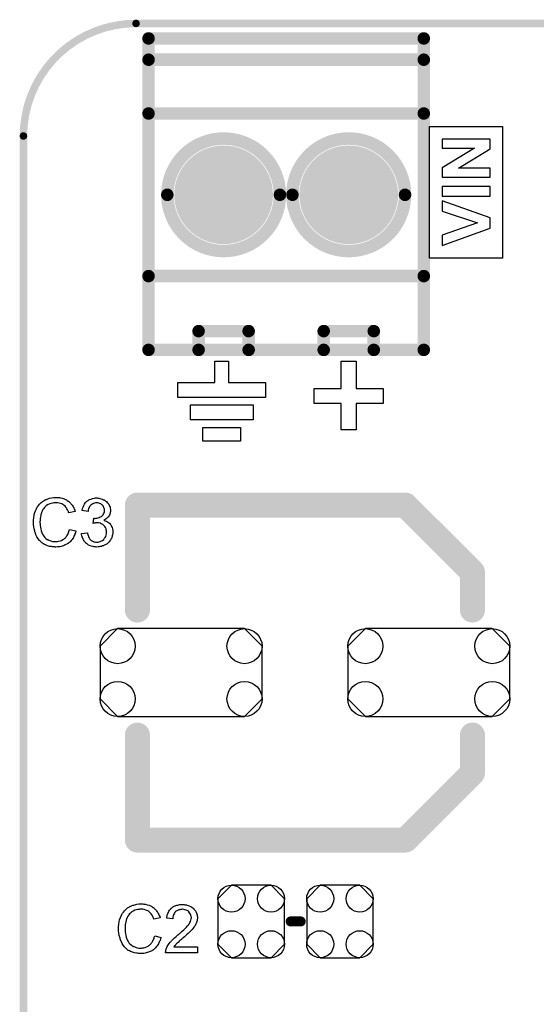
# Model space of a CAD drawing. Extents: x -0.07 to 0.95, y -0.15 to 1.54.
# Tile 8 of 12: x -0.05 to 0.36, y 0.76 to 1.54. Entities that reach past the tile are written whole.
import ezdxf

# ---------------------------------------------------------------- set-up
doc = ezdxf.new("R2010")
doc.units = 0
doc.layers.get('0').update_dxf_attribs({"linetype": 'CONTINUOUS'})
for name, color, linetype in [('gko', 6, 'CONTINUOUS'), ('gto', 2, 'CONTINUOUS'), ('gts', 1, 'CONTINUOUS')]:
    doc.layers.add(name, color=color, linetype=linetype)

# ---------------------------------------------------------------- blocks, each defined once
blk = doc.blocks.new('D33')
at = {"const_width": 0.003}
blk.add_lwpolyline([(-0.0015, 0, 1), (0.0015, 0, 1)], format="xyb", close=True, dxfattribs=at)
blk = doc.blocks.new('D24')
at = {"const_width": 0.005}
blk.add_lwpolyline([(-0.0025, 0, 1), (0.0025, 0, 1)], format="xyb", close=True, dxfattribs=at)
blk = doc.blocks.new('D35')
at = {"const_width": 0.004}
blk.add_lwpolyline([(-0.002, 0, 1), (0.002, 0, 1)], format="xyb", close=True, dxfattribs=at)
blk = doc.blocks.new('D37')
at = {"const_width": 0.01}
blk.add_lwpolyline([(-0.005, 0, 1), (0.005, 0, 1)], format="xyb", close=True, dxfattribs=at)
blk = doc.blocks.new('D91')
blk.add_lwpolyline([(0.0507, 0.0351), (-0.0507, 0.0351), (-0.0647, 0.0211), (-0.0647, -0.0211), (-0.0507, -0.0351), (0.0507, -0.0351), (0.0647, -0.0211), (0.0647, 0.0211)], close=True)
for centre in [(-0.0507, 0.0211), (0.0507, 0.0211), (-0.0507, -0.0211), (0.0507, -0.0211)]:
    blk.add_circle(centre, 0.014)
blk = doc.blocks.new('D92')
blk.add_lwpolyline([(-0.0266, 0.0182), (-0.0266, -0.0182), (-0.0158, -0.029), (0.0158, -0.029), (0.0266, -0.0182), (0.0266, 0.0182), (0.0158, 0.029), (-0.0158, 0.029)], close=True)
for centre in [(-0.0158, 0.0182), (0.0158, 0.0182), (-0.0158, -0.0182), (0.0158, -0.0182)]:
    blk.add_circle(centre, 0.0108)
blk = doc.blocks.new('D65')
at = {"const_width": 0.03945}
blk.add_lwpolyline([(-0.019725, 0, 1), (0.019725, 0, 1)], format="xyb", close=True, dxfattribs=at)

msp = doc.modelspace()

# ---------------------------------------------------------------- linework, layer by layer
at = {"layer": 'gko', "color": 6, "const_width": 0.006}
msp.add_lwpolyline([(0.04, 1.54, 0.414214), (-0.05, 1.45)], format="xyb", dxfattribs=at)
for points in [[(0.04, 1.54), (0.04, 1.54)], [(0.04, 1.54), (0.04, 1.54)], [(0.04, 1.54), (0.86, 1.54)], [(-0.05, -0.15), (-0.05, 1.45)]]:
    msp.add_lwpolyline(points, dxfattribs=at)
at = {"layer": 'gto', "color": 2}
for points, const_width in [([(0.05, 1.528), (0.27, 1.528)], 0.01), ([(0.05, 1.279), (0.05, 1.528)], 0.01), ([(0.27, 1.279), (0.27, 1.528)], 0.01), ([(0.05, 1.511), (0.27, 1.511)], 0.01), ([(0.05, 1.468), (0.27, 1.468)], 0.01), ([(0.065, 1.403), (0.065, 1.403)], 0.01), ([(0.155, 1.403), (0.155, 1.403)], 0.01), ([(0.155, 1.403), (0.155, 1.403)], 0.01), ([(0.165, 1.403), (0.165, 1.403)], 0.01), ([(0.255, 1.403), (0.255, 1.403)], 0.01), ([(0.255, 1.403), (0.255, 1.403)], 0.01), ([(0.05, 1.338), (0.27, 1.338)], 0.01), ([(0.09, 1.294), (0.13, 1.294)], 0.01), ([(0.09, 1.279), (0.09, 1.294)], 0.01), ([(0.13, 1.279), (0.13, 1.294)], 0.01), ([(0.19, 1.294), (0.23, 1.294)], 0.01), ([(0.19, 1.279), (0.19, 1.294)], 0.01), ([(0.23, 1.279), (0.23, 1.294)], 0.01), ([(0.05, 1.279), (0.27, 1.279)], 0.01), ([(0.0411, 1.1549), (0.0411, 1.071)], 0.02), ([(0.0411, 1.1549), (0.2553, 1.1549)], 0.02), ([(0.2553, 1.1549), (0.3089, 1.1013)], 0.02), ([(0.3089, 1.071), (0.3089, 1.1013)], 0.02), ([(0.0411, 0.8871), (0.0411, 0.971)], 0.02), ([(0.3089, 0.9407), (0.3089, 0.971)], 0.02), ([(0.2553, 0.8871), (0.3089, 0.9407)], 0.02), ([(0.0411, 0.8871), (0.2553, 0.8871)], 0.02), ([(0.1636, 0.822), (0.1716, 0.822)], 0.008)]:
    msp.add_lwpolyline(points, dxfattribs=dict(at, const_width=const_width))
for points in [[(0.333, 1.3524), (0.2746, 1.3524), (0.2746, 1.4576), (0.333, 1.4576), (0.333, 1.3524)], [(0.323, 1.4476), (0.2846, 1.4476), (0.2846, 1.4404), (0.3105, 1.4404), (0.2846, 1.4246), (0.2846, 1.4171), (0.323, 1.4171), (0.323, 1.4242), (0.2977, 1.4242), (0.323, 1.4398), (0.323, 1.4476)], [(0.323, 1.4096), (0.2846, 1.4096), (0.2846, 1.4019), (0.323, 1.4019), (0.323, 1.4096)], [(0.2846, 1.3982), (0.2846, 1.3899), (0.313, 1.3806), (0.2846, 1.3708), (0.2846, 1.3624), (0.323, 1.3762), (0.323, 1.3845), (0.2846, 1.3982)], [(0.114, 1.253), (0.1435, 1.253), (0.1435, 1.241), (0.0735, 1.241), (0.0735, 1.253), (0.103, 1.253), (0.103, 1.27), (0.114, 1.27), (0.114, 1.253)], [(0.216, 1.27), (0.216, 1.248), (0.2375, 1.248), (0.2375, 1.236), (0.216, 1.236), (0.216, 1.215), (0.204, 1.215), (0.204, 1.236), (0.1825, 1.236), (0.1825, 1.248), (0.204, 1.248), (0.204, 1.27), (0.216, 1.27)], [(0.1335, 1.223), (0.0835, 1.223), (0.0835, 1.235), (0.1335, 1.235), (0.1335, 1.223)], [(0.1235, 1.206), (0.0935, 1.206), (0.0935, 1.217), (0.1235, 1.217), (0.1235, 1.206)], [(-0.023, 1.161), (-0.0225, 1.161), (-0.0219, 1.1609), (-0.0212, 1.1609), (-0.0205, 1.1607), (-0.019, 1.1604), (-0.0174, 1.1599), (-0.0165, 1.1595), (-0.0157, 1.1591), (-0.015, 1.1586), (-0.0142, 1.1581), (-0.0141, 1.1581), (-0.014, 1.158), (-0.0138, 1.1579), (-0.0135, 1.1576), (-0.0133, 1.1573), (-0.0129, 1.1569), (-0.0125, 1.1565), (-0.012, 1.156), (-0.0116, 1.1555), (-0.0111, 1.1548), (-0.0106, 1.1541), (-0.0102, 1.1534), (-0.0098, 1.1526), (-0.0094, 1.1517), (-0.009, 1.1509), (-0.0087, 1.1499), (-0.0137, 1.1487), (-0.0137, 1.1488), (-0.0138, 1.1489), (-0.0139, 1.1491), (-0.014, 1.1494), (-0.0141, 1.1497), (-0.0143, 1.1501), (-0.0147, 1.151), (-0.0152, 1.152), (-0.0159, 1.153), (-0.0167, 1.154), (-0.0176, 1.1548), (-0.0177, 1.1549), (-0.0181, 1.1551), (-0.0186, 1.1554), (-0.0194, 1.1558), (-0.0203, 1.1561), (-0.0214, 1.1565), (-0.0226, 1.1567), (-0.024, 1.1567), (-0.0245, 1.1567), (-0.0247, 1.1567), (-0.0251, 1.1567), (-0.0256, 1.1566), (-0.0266, 1.1565), (-0.0278, 1.1562), (-0.029, 1.1559), (-0.0303, 1.1553), (-0.0315, 1.1546), (-0.0315, 1.1546), (-0.0316, 1.1545), (-0.032, 1.1542), (-0.0325, 1.1537), (-0.0331, 1.1531), (-0.0338, 1.1522), (-0.0345, 1.1513), (-0.0351, 1.1501), (-0.0356, 1.1489), (-0.0356, 1.1488), (-0.0357, 1.1487), (-0.0357, 1.1485), (-0.0358, 1.1483), (-0.0359, 1.1479), (-0.036, 1.1475), (-0.0362, 1.1466), (-0.0364, 1.1455), (-0.0366, 1.1443), (-0.0367, 1.1429), (-0.0368, 1.1415), (-0.0368, 1.1414), (-0.0368, 1.1413), (-0.0368, 1.141), (-0.0368, 1.1406), (-0.0367, 1.1403), (-0.0367, 1.1398), (-0.0367, 1.1392), (-0.0366, 1.1386), (-0.0364, 1.1373), (-0.0362, 1.1358), (-0.0358, 1.1344), (-0.0354, 1.1329), (-0.0354, 1.1329), (-0.0353, 1.1328), (-0.0352, 1.1326), (-0.0351, 1.1323), (-0.0348, 1.1317), (-0.0343, 1.1309), (-0.0337, 1.13), (-0.0329, 1.129), (-0.032, 1.1282), (-0.031, 1.1274), (-0.0309, 1.1274), (-0.0308, 1.1274), (-0.0306, 1.1273), (-0.0304, 1.1272), (-0.0301, 1.1271), (-0.0298, 1.1269), (-0.029, 1.1266), (-0.028, 1.1262), (-0.0269, 1.1259), (-0.0257, 1.1257), (-0.0244, 1.1257), (-0.024, 1.1257), (-0.0237, 1.1257), (-0.0233, 1.1257), (-0.0229, 1.1258), (-0.0219, 1.126), (-0.0207, 1.1263), (-0.0196, 1.1267), (-0.0184, 1.1273), (-0.0177, 1.1277), (-0.0172, 1.1281), (-0.0171, 1.1282), (-0.0171, 1.1282), (-0.0169, 1.1284), (-0.0167, 1.1285), (-0.0165, 1.1288), (-0.0162, 1.1292), (-0.0159, 1.1295), (-0.0156, 1.1299), (-0.0152, 1.1304), (-0.0149, 1.131), (-0.0145, 1.1315), (-0.0142, 1.1322), (-0.0139, 1.1329), (-0.0136, 1.1337), (-0.0134, 1.1345), (-0.0131, 1.1354), (-0.008, 1.1342), (-0.008, 1.1341), (-0.0081, 1.1339), (-0.0082, 1.1335), (-0.0084, 1.1331), (-0.0085, 1.1326), (-0.0088, 1.132), (-0.009, 1.1313), (-0.0094, 1.1306), (-0.0101, 1.129), (-0.0111, 1.1275), (-0.0118, 1.1267), (-0.0124, 1.1259), (-0.013, 1.1253), (-0.0138, 1.1246), (-0.0139, 1.1246), (-0.014, 1.1244), (-0.0143, 1.1243), (-0.0145, 1.1241), (-0.015, 1.1238), (-0.0154, 1.1236), (-0.016, 1.1233), (-0.0166, 1.123), (-0.0174, 1.1227), (-0.0181, 1.1224), (-0.019, 1.1221), (-0.0199, 1.1218), (-0.0208, 1.1216), (-0.0218, 1.1215), (-0.0229, 1.1214), (-0.024, 1.1213), (-0.0246, 1.1213), (-0.025, 1.1214), (-0.0255, 1.1214), (-0.0261, 1.1214), (-0.0268, 1.1216), (-0.0276, 1.1217), (-0.0292, 1.1219), (-0.0308, 1.1224), (-0.0325, 1.123), (-0.0333, 1.1234), (-0.0341, 1.1238), (-0.0341, 1.1239), (-0.0342, 1.1239), (-0.0345, 1.1241), (-0.0347, 1.1243), (-0.035, 1.1246), (-0.0354, 1.1249), (-0.0358, 1.1253), (-0.0363, 1.1257), (-0.0367, 1.1262), (-0.0372, 1.1267), (-0.0382, 1.128), (-0.0392, 1.1295), (-0.04, 1.1312), (-0.04, 1.1312), (-0.0401, 1.1314), (-0.0402, 1.1317), (-0.0403, 1.132), (-0.0404, 1.1324), (-0.0406, 1.133), (-0.0408, 1.1336), (-0.041, 1.1343), (-0.0412, 1.135), (-0.0414, 1.1358), (-0.0417, 1.1375), (-0.0419, 1.1395), (-0.042, 1.1415), (-0.042, 1.1415), (-0.042, 1.1418), (-0.042, 1.1421), (-0.0419, 1.1425), (-0.0419, 1.143), (-0.0419, 1.1436), (-0.0418, 1.1443), (-0.0417, 1.145), (-0.0414, 1.1466), (-0.0411, 1.1484), (-0.0405, 1.1502), (-0.0397, 1.1519), (-0.0397, 1.152), (-0.0396, 1.1521), (-0.0395, 1.1524), (-0.0393, 1.1526), (-0.0391, 1.153), (-0.0388, 1.1535), (-0.0381, 1.1545), (-0.0371, 1.1556), (-0.036, 1.1567), (-0.0347, 1.1578), (-0.0332, 1.1587), (-0.0332, 1.1588), (-0.033, 1.1589), (-0.0328, 1.159), (-0.0325, 1.1591), (-0.0321, 1.1593), (-0.0316, 1.1595), (-0.0311, 1.1597), (-0.0305, 1.1599), (-0.0298, 1.1601), (-0.0291, 1.1604), (-0.0275, 1.1607), (-0.0257, 1.161), (-0.0239, 1.1611), (-0.0234, 1.1611), (-0.023, 1.161)], [(0.0095, 1.1605), (0.0102, 1.1604), (0.0111, 1.1602), (0.0121, 1.16), (0.0131, 1.1596), (0.0141, 1.1592), (0.0142, 1.1592), (0.0142, 1.1591), (0.0146, 1.159), (0.0151, 1.1586), (0.0156, 1.1582), (0.0163, 1.1577), (0.0169, 1.1571), (0.0176, 1.1564), (0.0182, 1.1555), (0.0182, 1.1554), (0.0184, 1.1551), (0.0186, 1.1546), (0.0189, 1.154), (0.0192, 1.1533), (0.0194, 1.1525), (0.0195, 1.1515), (0.0196, 1.1506), (0.0196, 1.1505), (0.0196, 1.1501), (0.0195, 1.1497), (0.0194, 1.1491), (0.0193, 1.1484), (0.019, 1.1476), (0.0187, 1.1468), (0.0182, 1.146), (0.0182, 1.1459), (0.018, 1.1457), (0.0177, 1.1453), (0.0172, 1.1449), (0.0167, 1.1444), (0.016, 1.1438), (0.0152, 1.1433), (0.0143, 1.1428), (0.0143, 1.1428), (0.0144, 1.1428), (0.0146, 1.1427), (0.0148, 1.1426), (0.0154, 1.1424), (0.0162, 1.1421), (0.0171, 1.1416), (0.018, 1.1411), (0.0188, 1.1404), (0.0196, 1.1395), (0.0197, 1.1394), (0.0199, 1.1391), (0.0202, 1.1385), (0.0205, 1.1378), (0.0209, 1.1369), (0.0212, 1.1359), (0.0214, 1.1347), (0.0215, 1.1333), (0.0215, 1.1333), (0.0215, 1.1331), (0.0215, 1.1328), (0.0214, 1.1325), (0.0214, 1.132), (0.0213, 1.1315), (0.0212, 1.131), (0.021, 1.1304), (0.0206, 1.129), (0.0203, 1.1283), (0.0199, 1.1277), (0.0195, 1.1269), (0.019, 1.1262), (0.0184, 1.1255), (0.0178, 1.1248), (0.0177, 1.1248), (0.0176, 1.1247), (0.0174, 1.1245), (0.0171, 1.1243), (0.0168, 1.124), (0.0163, 1.1237), (0.0158, 1.1234), (0.0152, 1.1231), (0.0146, 1.1228), (0.0139, 1.1224), (0.0132, 1.1222), (0.0123, 1.1219), (0.0114, 1.1217), (0.0105, 1.1215), (0.0096, 1.1214), (0.0085, 1.1213), (0.008, 1.1213), (0.0077, 1.1214), (0.0072, 1.1214), (0.0067, 1.1215), (0.0062, 1.1216), (0.0056, 1.1217), (0.0042, 1.1221), (0.0028, 1.1226), (0.0021, 1.1229), (0.0015, 1.1233), (0.0008, 1.1238), (0.0001, 1.1243), (0.0001, 1.1244), (0, 1.1245), (-0.0002, 1.1247), (-0.0004, 1.1249), (-0.0007, 1.1252), (-0.0009, 1.1256), (-0.0013, 1.1259), (-0.0016, 1.1264), (-0.0019, 1.127), (-0.0023, 1.1276), (-0.0029, 1.1289), (-0.0034, 1.1304), (-0.0035, 1.1313), (-0.0037, 1.1322), (0.0011, 1.1328), (0.0011, 1.1327), (0.0011, 1.1326), (0.0012, 1.1324), (0.0012, 1.1321), (0.0013, 1.1318), (0.0014, 1.1314), (0.0017, 1.1305), (0.0021, 1.1295), (0.0026, 1.1286), (0.0031, 1.1277), (0.0038, 1.1269), (0.0039, 1.1269), (0.0041, 1.1267), (0.0046, 1.1264), (0.0051, 1.1261), (0.0058, 1.1258), (0.0066, 1.1255), (0.0076, 1.1253), (0.0086, 1.1252), (0.0089, 1.1252), (0.0091, 1.1253), (0.0097, 1.1253), (0.0105, 1.1255), (0.0114, 1.1258), (0.0123, 1.1262), (0.0133, 1.1267), (0.0142, 1.1275), (0.0143, 1.1276), (0.0146, 1.1279), (0.0149, 1.1284), (0.0153, 1.1291), (0.0158, 1.1299), (0.0161, 1.1309), (0.0164, 1.132), (0.0165, 1.1332), (0.0165, 1.1333), (0.0165, 1.1334), (0.0165, 1.1335), (0.0164, 1.1338), (0.0164, 1.1344), (0.0162, 1.1351), (0.016, 1.136), (0.0156, 1.1369), (0.0151, 1.1378), (0.0143, 1.1386), (0.0142, 1.1387), (0.0139, 1.1389), (0.0135, 1.1393), (0.0129, 1.1396), (0.0121, 1.14), (0.0112, 1.1404), (0.0101, 1.1406), (0.0089, 1.1407), (0.0084, 1.1407), (0.0081, 1.1406), (0.0076, 1.1406), (0.007, 1.1405), (0.0063, 1.1404), (0.0056, 1.1402), (0.0062, 1.1444), (0.0065, 1.1444), (0.0067, 1.1443), (0.0074, 1.1443), (0.008, 1.1444), (0.0087, 1.1445), (0.0096, 1.1447), (0.0105, 1.145), (0.0114, 1.1454), (0.0123, 1.1459), (0.0124, 1.1459), (0.0124, 1.1459), (0.0127, 1.1461), (0.0131, 1.1465), (0.0136, 1.147), (0.014, 1.1478), (0.0144, 1.1486), (0.0147, 1.1495), (0.0148, 1.1501), (0.0148, 1.1507), (0.0148, 1.1507), (0.0148, 1.1508), (0.0148, 1.1511), (0.0147, 1.1516), (0.0146, 1.1522), (0.0143, 1.1529), (0.0141, 1.1536), (0.0136, 1.1543), (0.013, 1.155), (0.0129, 1.155), (0.0127, 1.1552), (0.0123, 1.1555), (0.0118, 1.1559), (0.0111, 1.1561), (0.0103, 1.1564), (0.0094, 1.1566), (0.0084, 1.1567), (0.008, 1.1567), (0.0075, 1.1566), (0.0068, 1.1565), (0.0061, 1.1562), (0.0054, 1.156), (0.0046, 1.1555), (0.0039, 1.155), (0.0038, 1.1549), (0.0036, 1.1546), (0.0033, 1.1542), (0.0029, 1.1537), (0.0025, 1.153), (0.0021, 1.1521), (0.0018, 1.151), (0.0016, 1.1498), (-0.0032, 1.1506), (-0.0032, 1.1507), (-0.0031, 1.1509), (-0.003, 1.1511), (-0.003, 1.1514), (-0.0029, 1.1518), (-0.0027, 1.1522), (-0.0024, 1.1533), (-0.0018, 1.1545), (-0.0012, 1.1557), (-0.0003, 1.1569), (0.0007, 1.158), (0.0008, 1.158), (0.0009, 1.1581), (0.0011, 1.1582), (0.0013, 1.1584), (0.0016, 1.1586), (0.002, 1.1588), (0.0023, 1.159), (0.0028, 1.1593), (0.004, 1.1597), (0.0052, 1.1602), (0.0067, 1.1605), (0.0075, 1.1606), (0.0089, 1.1606), (0.0095, 1.1605)], [(0.045, 0.836), (0.0455, 0.836), (0.0461, 0.8359), (0.0468, 0.8359), (0.0475, 0.8357), (0.049, 0.8354), (0.0506, 0.8349), (0.0515, 0.8345), (0.0523, 0.8341), (0.053, 0.8336), (0.0538, 0.8331), (0.0539, 0.8331), (0.054, 0.833), (0.0542, 0.8329), (0.0545, 0.8326), (0.0547, 0.8323), (0.0551, 0.8319), (0.0555, 0.8315), (0.056, 0.831), (0.0564, 0.8305), (0.0569, 0.8298), (0.0574, 0.8291), (0.0578, 0.8284), (0.0582, 0.8276), (0.0586, 0.8267), (0.059, 0.8259), (0.0593, 0.8249), (0.0543, 0.8237), (0.0543, 0.8238), (0.0542, 0.8239), (0.0541, 0.8241), (0.054, 0.8244), (0.0539, 0.8247), (0.0538, 0.8251), (0.0533, 0.826), (0.0528, 0.827), (0.0521, 0.828), (0.0513, 0.829), (0.0504, 0.8298), (0.0503, 0.8299), (0.0499, 0.8301), (0.0494, 0.8304), (0.0486, 0.8308), (0.0477, 0.8311), (0.0466, 0.8315), (0.0454, 0.8317), (0.044, 0.8317), (0.0435, 0.8317), (0.0433, 0.8317), (0.0429, 0.8317), (0.0424, 0.8316), (0.0414, 0.8315), (0.0402, 0.8312), (0.039, 0.8309), (0.0377, 0.8303), (0.0365, 0.8296), (0.0365, 0.8296), (0.0364, 0.8295), (0.036, 0.8292), (0.0355, 0.8287), (0.0349, 0.8281), (0.0342, 0.8272), (0.0335, 0.8263), (0.0329, 0.8251), (0.0324, 0.8239), (0.0324, 0.8238), (0.0323, 0.8237), (0.0323, 0.8235), (0.0322, 0.8233), (0.0321, 0.8229), (0.032, 0.8225), (0.0318, 0.8216), (0.0316, 0.8205), (0.0314, 0.8193), (0.0313, 0.8179), (0.0312, 0.8165), (0.0312, 0.8164), (0.0312, 0.8163), (0.0312, 0.816), (0.0312, 0.8156), (0.0313, 0.8153), (0.0313, 0.8148), (0.0313, 0.8142), (0.0314, 0.8136), (0.0316, 0.8123), (0.0318, 0.8108), (0.0322, 0.8094), (0.0326, 0.8079), (0.0326, 0.8079), (0.0327, 0.8078), (0.0328, 0.8076), (0.0329, 0.8073), (0.0332, 0.8067), (0.0337, 0.8059), (0.0343, 0.805), (0.0351, 0.804), (0.036, 0.8032), (0.037, 0.8024), (0.0371, 0.8024), (0.0372, 0.8024), (0.0374, 0.8023), (0.0376, 0.8022), (0.0379, 0.8021), (0.0382, 0.8019), (0.039, 0.8016), (0.04, 0.8012), (0.0411, 0.8009), (0.0423, 0.8007), (0.0436, 0.8007), (0.044, 0.8007), (0.0443, 0.8007), (0.0447, 0.8007), (0.0451, 0.8008), (0.0461, 0.801), (0.0473, 0.8013), (0.0484, 0.8017), (0.0496, 0.8023), (0.0503, 0.8027), (0.0508, 0.8031), (0.0509, 0.8032), (0.0509, 0.8032), (0.0511, 0.8034), (0.0513, 0.8035), (0.0515, 0.8038), (0.0518, 0.8042), (0.0521, 0.8045), (0.0524, 0.8049), (0.0528, 0.8054), (0.0531, 0.806), (0.0535, 0.8065), (0.0538, 0.8072), (0.0541, 0.8079), (0.0544, 0.8087), (0.0546, 0.8095), (0.0549, 0.8104), (0.06, 0.8092), (0.06, 0.8091), (0.0599, 0.8089), (0.0598, 0.8085), (0.0596, 0.8081), (0.0595, 0.8076), (0.0592, 0.807), (0.059, 0.8063), (0.0586, 0.8056), (0.0579, 0.804), (0.0569, 0.8025), (0.0562, 0.8017), (0.0556, 0.8009), (0.055, 0.8003), (0.0542, 0.7996), (0.0541, 0.7996), (0.054, 0.7994), (0.0538, 0.7993), (0.0535, 0.7991), (0.053, 0.7988), (0.0526, 0.7986), (0.052, 0.7983), (0.0514, 0.798), (0.0506, 0.7977), (0.0499, 0.7974), (0.049, 0.7971), (0.0481, 0.7968), (0.0472, 0.7966), (0.0462, 0.7965), (0.0451, 0.7964), (0.044, 0.7963), (0.0434, 0.7963), (0.043, 0.7964), (0.0425, 0.7964), (0.0419, 0.7964), (0.0412, 0.7966), (0.0404, 0.7967), (0.0388, 0.7969), (0.0372, 0.7974), (0.0355, 0.798), (0.0347, 0.7984), (0.0339, 0.7988), (0.0339, 0.7989), (0.0338, 0.7989), (0.0335, 0.7991), (0.0333, 0.7993), (0.033, 0.7996), (0.0326, 0.7999), (0.0322, 0.8003), (0.0317, 0.8007), (0.0313, 0.8012), (0.0308, 0.8017), (0.0298, 0.803), (0.0288, 0.8045), (0.028, 0.8062), (0.028, 0.8062), (0.0279, 0.8064), (0.0278, 0.8067), (0.0277, 0.807), (0.0276, 0.8074), (0.0274, 0.808), (0.0272, 0.8086), (0.027, 0.8093), (0.0268, 0.81), (0.0266, 0.8108), (0.0263, 0.8125), (0.0261, 0.8145), (0.026, 0.8165), (0.026, 0.8165), (0.026, 0.8168), (0.026, 0.8171), (0.0261, 0.8175), (0.0261, 0.818), (0.0261, 0.8186), (0.0262, 0.8193), (0.0263, 0.82), (0.0266, 0.8216), (0.0269, 0.8234), (0.0275, 0.8252), (0.0283, 0.8269), (0.0283, 0.827), (0.0284, 0.8271), (0.0285, 0.8274), (0.0287, 0.8276), (0.0289, 0.828), (0.0292, 0.8285), (0.0299, 0.8295), (0.0309, 0.8306), (0.032, 0.8317), (0.0333, 0.8328), (0.0348, 0.8337), (0.0348, 0.8338), (0.035, 0.8339), (0.0352, 0.834), (0.0355, 0.8341), (0.0359, 0.8343), (0.0364, 0.8345), (0.0369, 0.8347), (0.0375, 0.8349), (0.0382, 0.8351), (0.0389, 0.8354), (0.0405, 0.8357), (0.0423, 0.836), (0.0441, 0.8361), (0.0446, 0.8361), (0.045, 0.836)], [(0.0779, 0.8355), (0.0784, 0.8355), (0.0789, 0.8354), (0.0796, 0.8353), (0.0802, 0.8352), (0.0816, 0.8348), (0.0831, 0.8342), (0.0838, 0.8339), (0.0845, 0.8335), (0.0852, 0.833), (0.0858, 0.8325), (0.0858, 0.8324), (0.0859, 0.8324), (0.0861, 0.8321), (0.0863, 0.8319), (0.0865, 0.8316), (0.0868, 0.8312), (0.0871, 0.8309), (0.0874, 0.8304), (0.088, 0.8293), (0.0885, 0.828), (0.0888, 0.8273), (0.0889, 0.8265), (0.089, 0.8257), (0.089, 0.8249), (0.089, 0.8248), (0.089, 0.8245), (0.089, 0.8241), (0.0889, 0.8235), (0.0888, 0.8228), (0.0886, 0.822), (0.0884, 0.8212), (0.088, 0.8204), (0.088, 0.8203), (0.0879, 0.82), (0.0877, 0.8195), (0.0873, 0.8189), (0.0869, 0.8183), (0.0863, 0.8174), (0.0857, 0.8166), (0.0849, 0.8156), (0.0848, 0.8155), (0.0845, 0.8152), (0.0842, 0.8149), (0.0839, 0.8146), (0.0836, 0.8143), (0.0832, 0.8139), (0.0827, 0.8134), (0.0822, 0.8129), (0.0816, 0.8124), (0.0809, 0.8118), (0.0802, 0.8112), (0.0794, 0.8104), (0.0786, 0.8097), (0.0777, 0.8089), (0.0776, 0.8089), (0.0775, 0.8088), (0.0773, 0.8086), (0.077, 0.8084), (0.0767, 0.808), (0.0763, 0.8077), (0.0754, 0.807), (0.0745, 0.8062), (0.0736, 0.8053), (0.0728, 0.8046), (0.0725, 0.8043), (0.0722, 0.804), (0.0721, 0.804), (0.072, 0.8038), (0.0717, 0.8036), (0.0715, 0.8033), (0.0712, 0.8029), (0.0708, 0.8025), (0.0702, 0.8016), (0.0891, 0.8016), (0.0891, 0.797), (0.0636, 0.797), (0.0636, 0.7971), (0.0636, 0.7973), (0.0636, 0.7976), (0.0637, 0.7981), (0.0637, 0.7986), (0.0639, 0.7991), (0.064, 0.7997), (0.0642, 0.8003), (0.0642, 0.8003), (0.0642, 0.8004), (0.0644, 0.8007), (0.0646, 0.8012), (0.0649, 0.8019), (0.0654, 0.8027), (0.0659, 0.8035), (0.0665, 0.8044), (0.0673, 0.8054), (0.0673, 0.8054), (0.0674, 0.8055), (0.0677, 0.8058), (0.0682, 0.8063), (0.0689, 0.807), (0.0697, 0.8079), (0.0708, 0.8089), (0.0721, 0.81), (0.0735, 0.8112), (0.0735, 0.8112), (0.0737, 0.8114), (0.0741, 0.8117), (0.0745, 0.812), (0.075, 0.8124), (0.0756, 0.8129), (0.0762, 0.8135), (0.0769, 0.8141), (0.0783, 0.8154), (0.0797, 0.8168), (0.0803, 0.8174), (0.0809, 0.8181), (0.0815, 0.8187), (0.0819, 0.8193), (0.0819, 0.8194), (0.0821, 0.8194), (0.0822, 0.8196), (0.0823, 0.8198), (0.0827, 0.8204), (0.0831, 0.8211), (0.0835, 0.822), (0.0839, 0.823), (0.0841, 0.824), (0.0842, 0.825), (0.0842, 0.8251), (0.0842, 0.8251), (0.0842, 0.8255), (0.0841, 0.826), (0.0839, 0.8266), (0.0837, 0.8274), (0.0833, 0.8282), (0.0828, 0.829), (0.0822, 0.8297), (0.0821, 0.8299), (0.0818, 0.8301), (0.0814, 0.8304), (0.0808, 0.8307), (0.08, 0.8311), (0.0791, 0.8314), (0.0781, 0.8316), (0.0769, 0.8317), (0.0766, 0.8317), (0.0763, 0.8316), (0.0757, 0.8316), (0.0749, 0.8314), (0.0741, 0.8312), (0.0731, 0.8308), (0.0722, 0.8303), (0.0714, 0.8296), (0.0713, 0.8295), (0.0711, 0.8292), (0.0707, 0.8288), (0.0704, 0.8281), (0.07, 0.8274), (0.0697, 0.8264), (0.0695, 0.8253), (0.0693, 0.824), (0.0645, 0.8245), (0.0645, 0.8245), (0.0646, 0.8247), (0.0646, 0.825), (0.0646, 0.8254), (0.0647, 0.8258), (0.0649, 0.8263), (0.065, 0.8269), (0.0652, 0.8275), (0.0656, 0.8289), (0.0663, 0.8302), (0.0667, 0.8309), (0.0672, 0.8315), (0.0677, 0.8321), (0.0682, 0.8327), (0.0683, 0.8327), (0.0684, 0.8328), (0.0686, 0.833), (0.0688, 0.8331), (0.0692, 0.8334), (0.0696, 0.8336), (0.07, 0.8339), (0.0706, 0.8341), (0.0712, 0.8344), (0.0718, 0.8347), (0.0726, 0.8349), (0.0733, 0.8351), (0.0742, 0.8353), (0.0751, 0.8355), (0.076, 0.8355), (0.077, 0.8356), (0.0776, 0.8356), (0.0779, 0.8355)]]:
    msp.add_lwpolyline(points, dxfattribs=at)
at = {"layer": 'gto', "color": 2, "const_width": 0.01}
for points in [[(0.155, 1.403, 1), (0.065, 1.403)], [(0.255, 1.403, 1), (0.165, 1.403)], [(0.065, 1.403, 1), (0.155, 1.403)], [(0.165, 1.403, 1), (0.255, 1.403)]]:
    msp.add_lwpolyline(points, format="xyb", dxfattribs=at)

# ---------------------------------------------------------------- block references
at = {"layer": 'gko'}
for p in [(0.04, 1.54), (0.04, 1.54), (0.04, 1.54), (0.04, 1.54), (-0.05, 1.45), (-0.05, 1.45)]:
    msp.add_blockref('D33', p, dxfattribs=at)
at = {"layer": 'gto'}
for name, p in [('D24', (0.05, 1.528)), ('D24', (0.05, 1.528)), ('D24', (0.27, 1.528)), ('D24', (0.27, 1.528)), ('D24', (0.05, 1.511)), ('D24', (0.27, 1.511)), ('D24', (0.05, 1.468)), ('D24', (0.27, 1.468)), ('D24', (0.065, 1.403)), ('D24', (0.065, 1.403)), ('D24', (0.155, 1.403)), ('D24', (0.155, 1.403)), ('D24', (0.155, 1.403)), ('D24', (0.155, 1.403)), ('D24', (0.165, 1.403)), ('D24', (0.165, 1.403)), ('D24', (0.255, 1.403)), ('D24', (0.255, 1.403)), ('D24', (0.255, 1.403)), ('D24', (0.255, 1.403)), ('D24', (0.05, 1.338)), ('D24', (0.27, 1.338)), ('D24', (0.09, 1.294)), ('D24', (0.09, 1.294)), ('D24', (0.13, 1.294)), ('D24', (0.13, 1.294)), ('D24', (0.19, 1.294)), ('D24', (0.19, 1.294)), ('D24', (0.23, 1.294)), ('D24', (0.23, 1.294)), ('D24', (0.05, 1.279)), ('D24', (0.05, 1.279)), ('D24', (0.09, 1.279)), ('D24', (0.13, 1.279)), ('D24', (0.19, 1.279)), ('D24', (0.23, 1.279)), ('D24', (0.27, 1.279)), ('D37', (0.0411, 1.1549)), ('D37', (0.0411, 1.1549)), ('D37', (0.2553, 1.1549)), ('D37', (0.3089, 1.1013)), ('D37', (0.3089, 1.1013)), ('D37', (0.0411, 1.071)), ('D37', (0.3089, 1.071)), ('D37', (0.0411, 0.971)), ('D37', (0.3089, 0.971)), ('D37', (0.3089, 0.9407)), ('D37', (0.0411, 0.8871)), ('D37', (0.0411, 0.8871)), ('D37', (0.2553, 0.8871)), ('D35', (0.1636, 0.822)), ('D35', (0.1716, 0.822))]:
    msp.add_blockref(name, p, dxfattribs=at)
at = {"layer": 'gts'}
for name, p in [('D65', (0.11, 1.403)), ('D65', (0.21, 1.403)), ('D91', (0.076, 1.021)), ('D91', (0.274, 1.021)), ('D92', (0.1321, 0.822)), ('D92', (0.203, 0.822))]:
    msp.add_blockref(name, p, dxfattribs=at)

doc.saveas('drawing.dxf')
